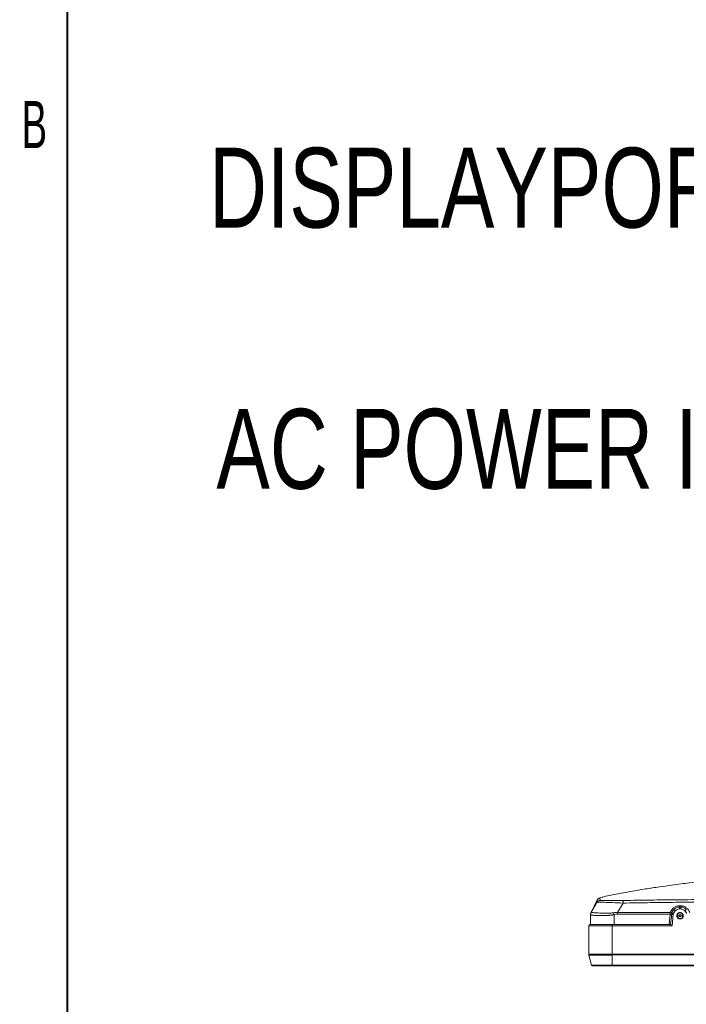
# Model space of a CAD drawing. Header units: millimetres. Extents: x 9 to 550, y 15 to 417.
# Tile 2 of 39: x 10 to 45, y 115 to 167. Entities that reach past the tile are written whole.
import ezdxf

# ---------------------------------------------------------------- set-up
doc = ezdxf.new("R2010")
doc.units = ezdxf.units.MM
doc.styles.add('SLDTEXTSTYLE0', font='TXT', dxfattribs={"width": 0.75})
doc.styles.add('SLDTEXTSTYLE1', font='TXT', dxfattribs={"width": 0.605})

msp = doc.modelspace()

# ---------------------------------------------------------------- linework, layer by layer
at = {"color": 7, "linetype": 'Continuous', "lineweight": 40}
msp.add_line((12.7, 19.05), (12.7, 412.75), dxfattribs=at)
at = {"color": 7, "linetype": 'Continuous', "lineweight": 15}
for p, q in [((40.741, 120.597), (40.413, 119.938)), ((40.739, 120.593), (40.739, 120.592)), ((40.877, 120.707), (40.877, 120.707)), ((40.723, 120.465), (40.421, 119.945)), ((40.723, 120.465), (40.775, 120.469)), ((41.821, 119.933), (42.11, 120.432)), ((45.159, 120.281), (45.092, 120.281)), ((45.092, 120.219), (45.159, 120.219)), ((45.092, 120.219), (45.092, 120.119)), ((45.092, 120.119), (45.159, 120.119)), ((45.159, 120.281), (45.159, 120.219)), ((45.159, 120.119), (45.159, 120.219)), ((40.389, 119.289), (40.389, 119.818)), ((40.395, 119.863), (40.391, 119.851)), ((40.425, 119.951), (40.414, 119.918)), ((40.421, 119.945), (40.421, 119.944)), ((41.629, 119.816), (41.629, 119.289)), ((44.615, 119.933), (41.821, 119.933)), ((41.821, 119.842), (44.593, 119.848)), ((44.544, 119.289), (44.593, 119.848)), ((44.765, 119.835), (44.712, 119.229)), ((44.975, 119.759), (45.075, 119.759)), ((40.289, 119.229), (41.529, 119.229)), ((40.289, 119.229), (40.289, 117.731)), ((41.529, 119.229), (41.529, 117.731)), ((41.529, 119.229), (44.712, 119.229)), ((41.534, 119.289), (44.627, 119.289)), ((40.289, 117.731), (41.529, 117.731)), ((40.296, 117.68), (40.437, 117.15)), ((41.529, 117.731), (58.206, 117.731)), ((41.529, 117.731), (41.529, 117.68)), ((41.529, 117.68), (58.41, 117.682)), ((41.529, 117.68), (41.529, 117.15)), ((41.529, 117.15), (40.437, 117.15)), ((163.081, 117.15), (41.529, 117.15)), ((41.529, 117.15), (41.529, 117.105)), ((41.529, 117.105), (163.081, 117.105))]:
    msp.add_line(p, q, dxfattribs=at)
at = {"color": 8, "linetype": 'Continuous', "lineweight": 15}
msp.add_line((40.421, 119.945), (40.421, 119.945), dxfattribs=at)
at = {"color": 7, "linetype": 'Continuous', "lineweight": 15}
for centre, radius, start, end in [((45.159, 119.819), 0.4, 42.1953, 90), ((45.125, 119.759), 0.15, 360, 180), ((45.125, 119.759), 0.15, 180, 360), ((40.349, 119.229), 0.06, 90, 180), ((40.489, 117.731), 0.2, 180, 194.9314), ((40.495, 117.165), 0.06, 194.9314, 270)]:
    msp.add_arc(centre, radius, start, end, dxfattribs=at)
for points, knots in [([(58.616, 122.518), (58.525, 122.518), (57.882, 122.514), (56.759, 122.479), (55.316, 122.421), (54.08, 122.351), (53.04, 122.281), (52.238, 122.219), (51.635, 122.168), (51.123, 122.122), (50.625, 122.075), (50.161, 122.029), (49.676, 121.98), (48.896, 121.898), (47.873, 121.783), (46.802, 121.656), (45.876, 121.54), (45.155, 121.444), (44.622, 121.372), (43.993, 121.283), (43.268, 121.174), (42.492, 121.048), (41.728, 120.906), (41.17, 120.791), (40.931, 120.719), (40.878, 120.703)], [0, 0, 0, 0, 0.013039, 0.091603, 0.159764, 0.218189, 0.267438, 0.307968, 0.333038, 0.355272, 0.384428, 0.409376, 0.437936, 0.473834, 0.547194, 0.621359, 0.691041, 0.715912, 0.744878, 0.782113, 0.826325, 0.875881, 0.929033, 0.98435, 1, 1, 1, 1]), ([(40.723, 120.465), (40.74, 120.495), (40.766, 120.522), (40.828, 120.561), (40.864, 120.572), (40.899, 120.574)], [0, 0, 0, 0, 0.5, 0.5, 1, 1, 1, 1]), ([(40.883, 120.709), (40.847, 120.696), (40.786, 120.672), (40.756, 120.615), (40.744, 120.591)], [0, 0, 0, 0, 0.580615, 1, 1, 1, 1]), ([(42.102, 120.569), (42.089, 120.569), (42.047, 120.568), (41.959, 120.567), (41.841, 120.566), (41.711, 120.566), (41.57, 120.565), (41.452, 120.565), (41.348, 120.565), (41.26, 120.566), (41.148, 120.566), (41.045, 120.567), (40.98, 120.568), (40.941, 120.569), (40.919, 120.57), (40.906, 120.571), (40.9, 120.572), (40.899, 120.573), (40.899, 120.574)], [0, 0, 0, 0, 0.020962, 0.069106, 0.144362, 0.215742, 0.287853, 0.388907, 0.429635, 0.49193, 0.570929, 0.69263, 0.784883, 0.824961, 0.89247, 0.935559, 0.971409, 1, 1, 1, 1]), ([(60.105, 120.645), (59.336, 120.645), (57.797, 120.645), (55.451, 120.645), (53.155, 120.643), (50.901, 120.64), (48.685, 120.632), (46.596, 120.621), (44.753, 120.604), (43.315, 120.588), (42.469, 120.575), (42.102, 120.569)], [0, 0, 0, 0, 0.1282119, 0.256376, 0.390962, 0.5108553, 0.6318931, 0.760255, 0.8589918, 0.9389074, 1, 1, 1, 1]), ([(42.11, 120.432), (42.11, 120.438), (42.11, 120.45), (42.109, 120.469), (42.108, 120.489), (42.107, 120.51), (42.105, 120.534), (42.104, 120.554), (42.102, 120.566), (42.102, 120.568), (42.102, 120.569)], [0, 0, 0, 0, 0.0738655, 0.1606295, 0.2606413, 0.3739329, 0.5000507, 0.7180672, 0.8842916, 1, 1, 1, 1]), ([(42.11, 120.432), (42.337, 120.436), (42.89, 120.445), (43.866, 120.459), (45.139, 120.474), (46.855, 120.489), (48.877, 120.502), (51.063, 120.51), (53.292, 120.514), (55.686, 120.514), (58, 120.513), (59.499, 120.513), (60.105, 120.513)], [0, 0, 0, 0, 0.0378239, 0.0920938, 0.1628107, 0.2499755, 0.3782325, 0.49997, 0.6142915, 0.749982, 0.8990047, 1, 1, 1, 1]), ([(44.615, 119.933), (44.619, 119.942), (44.627, 119.968), (44.644, 120.005), (44.664, 120.043), (44.694, 120.087), (44.738, 120.137), (44.801, 120.189), (44.87, 120.231), (44.928, 120.255), (44.977, 120.269), (45.016, 120.277), (45.057, 120.281), (45.082, 120.281), (45.092, 120.281)], [0, 0, 0, 0, 0.051212, 0.132886, 0.201234, 0.260652, 0.389151, 0.520373, 0.648964, 0.769504, 0.811904, 0.884369, 0.952577, 1, 1, 1, 1]), ([(44.796, 120.088), (44.789, 120.08), (44.776, 120.065), (44.758, 120.041), (44.741, 120.015), (44.725, 119.987), (44.711, 119.959), (44.702, 119.939), (44.698, 119.929)], [0, 0, 0, 0, 0.159244, 0.321605, 0.486912, 0.655167, 0.82627, 1, 1, 1, 1]), ([(44.87, 120.021), (44.863, 120.013), (44.85, 119.998), (44.832, 119.973), (44.814, 119.946), (44.797, 119.918), (44.786, 119.897), (44.781, 119.887)], [0, 0, 0, 0, 0.184217, 0.37571, 0.575131, 0.783057, 1, 1, 1, 1]), ([(44.796, 120.088), (44.833, 120.129), (44.879, 120.162), (44.981, 120.207), (45.036, 120.219), (45.092, 120.219)], [0, 0, 0, 0, 0.5, 0.5, 1, 1, 1, 1]), ([(44.87, 120.021), (44.861, 120.028), (44.852, 120.037), (44.833, 120.054), (44.825, 120.062), (44.81, 120.075), (44.804, 120.08), (44.797, 120.086), (44.796, 120.088), (44.796, 120.088)], [0, 0, 0, 0, 0.25, 0.25, 0.5, 0.5, 0.75, 0.75, 1, 1, 1, 1]), ([(45.092, 120.281), (45.092, 120.263), (45.092, 120.247), (45.092, 120.224), (45.092, 120.219), (45.092, 120.219)], [0, 0, 0, 0, 0.5, 0.5, 1, 1, 1, 1]), ([(45.159, 120.281), (45.17, 120.281), (45.195, 120.281), (45.235, 120.277), (45.275, 120.269), (45.328, 120.254), (45.388, 120.228), (45.455, 120.185), (45.513, 120.137), (45.566, 120.076), (45.6, 120.019), (45.622, 119.97), (45.631, 119.945), (45.636, 119.933)], [0, 0, 0, 0, 0.049159, 0.118983, 0.183044, 0.23585, 0.377345, 0.482441, 0.61079, 0.737831, 0.865816, 0.93661, 1, 1, 1, 1]), ([(45.455, 120.088), (45.455, 120.088), (45.454, 120.086), (45.446, 120.08), (45.441, 120.075), (45.426, 120.062), (45.418, 120.054), (45.399, 120.037), (45.39, 120.028), (45.381, 120.021)], [0, 0, 0, 0, 0.25, 0.25, 0.5, 0.5, 0.75, 0.75, 1, 1, 1, 1]), ([(45.47, 119.887), (45.463, 119.9), (45.45, 119.925), (45.428, 119.96), (45.406, 119.992), (45.389, 120.011), (45.381, 120.021)], [0, 0, 0, 0, 0.270144, 0.526133, 0.769011, 1, 1, 1, 1]), ([(40.389, 119.818), (40.389, 119.817), (40.39, 119.814), (40.393, 119.809), (40.401, 119.804), (40.418, 119.798), (40.447, 119.791), (40.504, 119.784), (40.602, 119.778), (40.763, 119.771), (40.96, 119.766), (41.124, 119.767), (41.236, 119.771), (41.292, 119.774), (41.349, 119.779), (41.387, 119.783), (41.406, 119.784)], [0, 0, 0, 0, 0.026557, 0.060136, 0.100708, 0.148257, 0.230232, 0.29478, 0.430441, 0.580483, 0.725046, 0.862883, 0.898168, 0.932308, 0.966267, 1, 1, 1, 1]), ([(40.416, 119.943), (40.409, 119.928), (40.397, 119.9), (40.392, 119.869), (40.39, 119.855), (40.391, 119.857), (40.391, 119.857), (40.391, 119.857), (40.391, 119.857), (40.391, 119.857), (40.391, 119.857), (40.391, 119.857), (40.391, 119.857), (40.391, 119.856), (40.391, 119.856)], [0, 0, 0, 0, 0.1136565, 0.2082773, 0.2838784, 0.3450531, 0.402297, 0.4560244, 0.5063025, 0.5662151, 0.6455409, 0.7442805, 0.8624334, 1, 1, 1, 1]), ([(40.421, 119.945), (40.422, 119.945), (40.422, 119.946), (40.424, 119.945), (40.424, 119.944), (40.425, 119.943)], [0, 0, 0, 0, 0.327039, 0.660253, 1, 1, 1, 1]), ([(40.425, 119.943), (40.426, 119.942), (40.427, 119.94), (40.432, 119.937), (40.439, 119.934), (40.447, 119.932), (40.458, 119.93), (40.472, 119.928), (40.487, 119.927), (40.505, 119.925), (40.547, 119.922), (40.631, 119.918), (40.781, 119.909), (40.96, 119.898), (41.124, 119.891), (41.253, 119.89), (41.343, 119.892), (41.431, 119.897), (41.518, 119.905), (41.575, 119.914), (41.603, 119.919)], [0, 0, 0, 0, 0.026895, 0.053971, 0.08125, 0.108755, 0.136506, 0.164524, 0.192829, 0.221441, 0.250378, 0.374571, 0.502335, 0.632621, 0.754084, 0.806645, 0.857285, 0.906224, 0.953707, 1, 1, 1, 1]), ([(41.603, 119.919), (41.618, 119.921), (41.648, 119.926), (41.692, 119.931), (41.736, 119.934), (41.779, 119.935), (41.807, 119.933), (41.821, 119.933)], [0, 0, 0, 0, 0.209994, 0.41459, 0.614175, 0.809164, 1, 1, 1, 1]), ([(44.593, 119.848), (44.593, 119.853), (44.594, 119.862), (44.597, 119.876), (44.601, 119.893), (44.607, 119.913), (44.613, 119.926), (44.615, 119.933)], [0, 0, 0, 0, 0.149519, 0.311454, 0.486313, 0.751456, 1, 1, 1, 1]), ([(44.593, 119.848), (44.597, 119.848), (44.607, 119.848), (44.624, 119.848), (44.646, 119.849), (44.666, 119.851), (44.676, 119.852), (44.68, 119.852)], [0, 0, 0, 0, 0.118166, 0.284545, 0.500254, 0.786453, 1, 1, 1, 1]), ([(44.593, 119.848), (44.598, 119.847), (44.607, 119.846), (44.62, 119.843), (44.633, 119.841), (44.644, 119.839), (44.655, 119.838), (44.664, 119.836), (44.672, 119.835), (44.676, 119.835), (44.678, 119.835)], [0, 0, 0, 0, 0.1364, 0.269505, 0.399331, 0.525898, 0.649225, 0.769335, 0.886251, 1, 1, 1, 1]), ([(44.698, 119.929), (44.69, 119.925), (44.677, 119.924), (44.647, 119.925), (44.63, 119.928), (44.615, 119.933)], [0, 0, 0, 0, 0.5, 0.5, 1, 1, 1, 1]), ([(44.678, 119.835), (44.681, 119.834), (44.686, 119.834), (44.696, 119.834), (44.708, 119.834), (44.721, 119.834), (44.736, 119.834), (44.75, 119.834), (44.76, 119.834), (44.765, 119.835)], [0, 0, 0, 0, 0.13662, 0.277769, 0.422125, 0.568151, 0.714206, 0.858657, 1, 1, 1, 1]), ([(44.698, 119.929), (44.696, 119.922), (44.691, 119.909), (44.686, 119.89), (44.682, 119.871), (44.681, 119.858), (44.68, 119.852)], [0, 0, 0, 0, 0.266388, 0.523674, 0.769404, 1, 1, 1, 1]), ([(44.68, 119.852), (44.682, 119.852), (44.686, 119.851), (44.695, 119.849), (44.705, 119.847), (44.715, 119.844), (44.727, 119.842), (44.741, 119.839), (44.754, 119.836), (44.762, 119.835), (44.765, 119.835)], [0, 0, 0, 0, 0.112168, 0.233923, 0.364782, 0.503669, 0.614772, 0.7584, 0.904989, 1, 1, 1, 1]), ([(44.698, 119.929), (44.705, 119.925), (44.717, 119.919), (44.748, 119.904), (44.765, 119.895), (44.781, 119.887)], [0, 0, 0, 0, 0.5, 0.5, 1, 1, 1, 1]), ([(44.765, 119.835), (44.766, 119.843), (44.768, 119.852), (44.773, 119.869), (44.777, 119.878), (44.781, 119.887)], [0, 0, 0, 0, 0.5, 0.5, 1, 1, 1, 1]), ([(44.955, 119.759), (44.956, 119.764), (44.956, 119.775), (44.958, 119.791), (44.962, 119.807), (44.969, 119.828), (44.982, 119.853), (45.004, 119.88), (45.031, 119.902), (45.071, 119.923), (45.125, 119.933), (45.18, 119.923), (45.219, 119.902), (45.246, 119.88), (45.269, 119.853), (45.284, 119.823), (45.294, 119.791), (45.295, 119.77), (45.295, 119.759)], [0, 0, 0, 0, 0.030234, 0.060175, 0.09009, 0.120246, 0.185206, 0.250367, 0.315327, 0.380488, 0.500065, 0.619641, 0.684601, 0.749762, 0.814722, 0.879883, 0.939791, 1, 1, 1, 1]), ([(45.295, 119.759), (45.295, 119.754), (45.295, 119.743), (45.293, 119.727), (45.289, 119.712), (45.282, 119.691), (45.269, 119.665), (45.246, 119.638), (45.219, 119.616), (45.18, 119.595), (45.125, 119.585), (45.071, 119.595), (45.031, 119.616), (45.004, 119.638), (44.982, 119.665), (44.967, 119.695), (44.957, 119.727), (44.956, 119.748), (44.955, 119.759)], [0, 0, 0, 0, 0.030234, 0.060175, 0.09009, 0.120246, 0.185206, 0.250367, 0.315327, 0.380488, 0.500065, 0.619641, 0.684601, 0.749762, 0.814722, 0.879883, 0.939791, 1, 1, 1, 1]), ([(44.968, 119.759), (44.968, 119.764), (44.968, 119.774), (44.971, 119.789), (44.974, 119.803), (44.981, 119.823), (44.993, 119.846), (45.013, 119.871), (45.038, 119.892), (45.066, 119.906), (45.096, 119.915), (45.116, 119.916), (45.125, 119.917)], [0, 0, 0, 0, 0.0604012, 0.1202126, 0.1799676, 0.2402013, 0.369948, 0.5001284, 0.6298753, 0.760056, 0.8797038, 1, 1, 1, 1]), ([(45.283, 119.759), (45.283, 119.718), (45.266, 119.677), (45.208, 119.619), (45.167, 119.602), (45.084, 119.602), (45.043, 119.619), (44.985, 119.677), (44.968, 119.718), (44.968, 119.759)], [0, 0, 0, 0, 0.25, 0.25, 0.5, 0.5, 0.75, 0.75, 1, 1, 1, 1]), ([(45.175, 119.759), (45.175, 119.771), (45.17, 119.785), (45.151, 119.804), (45.137, 119.809), (45.114, 119.809), (45.1, 119.804), (45.08, 119.785), (45.075, 119.771), (45.075, 119.759)], [0, 0, 0, 0, 0.25, 0.25, 0.5, 0.5, 0.75, 0.75, 1, 1, 1, 1]), ([(45.075, 119.759), (45.075, 119.747), (45.08, 119.733), (45.1, 119.714), (45.114, 119.709), (45.137, 119.709), (45.151, 119.714), (45.17, 119.733), (45.175, 119.747), (45.175, 119.759)], [0, 0, 0, 0, 0.25, 0.25, 0.5, 0.5, 0.75, 0.75, 1, 1, 1, 1]), ([(45.125, 119.917), (45.131, 119.916), (45.141, 119.916), (45.156, 119.914), (45.171, 119.91), (45.191, 119.903), (45.213, 119.891), (45.237, 119.871), (45.257, 119.847), (45.272, 119.82), (45.281, 119.79), (45.282, 119.769), (45.283, 119.759)], [0, 0, 0, 0, 0.062932, 0.125209, 0.187435, 0.250216, 0.374968, 0.500146, 0.624897, 0.750075, 0.87472, 1, 1, 1, 1]), ([(45.275, 119.759), (45.275, 119.759), (45.273, 119.759), (45.264, 119.759), (45.256, 119.759), (45.236, 119.759), (45.225, 119.759), (45.2, 119.759), (45.187, 119.759), (45.175, 119.759)], [0, 0, 0, 0, 0.25, 0.25, 0.5, 0.5, 0.75, 0.75, 1, 1, 1, 1]), ([(40.349, 119.289), (40.349, 119.289), (40.35, 119.289), (40.352, 119.289), (40.357, 119.289), (40.363, 119.289), (40.371, 119.289), (40.381, 119.289), (40.393, 119.289), (40.407, 119.289), (40.422, 119.289), (40.448, 119.289), (40.487, 119.289), (40.547, 119.289), (40.616, 119.289), (40.719, 119.289), (40.869, 119.289), (41.04, 119.289), (41.185, 119.289), (41.284, 119.289), (41.373, 119.289), (41.453, 119.289), (41.507, 119.289), (41.534, 119.289)], [0, 0, 0, 0, 0.025274, 0.050379, 0.075356, 0.100241, 0.125076, 0.149899, 0.17475, 0.199669, 0.224695, 0.249867, 0.312233, 0.374476, 0.436689, 0.498811, 0.622265, 0.747634, 0.809962, 0.870997, 0.913077, 0.956013, 1, 1, 1, 1]), ([(41.534, 119.289), (41.534, 119.289), (41.533, 119.288), (41.532, 119.286), (41.532, 119.281), (41.531, 119.276), (41.531, 119.27), (41.53, 119.263), (41.53, 119.256), (41.53, 119.249), (41.529, 119.242), (41.529, 119.236), (41.529, 119.231), (41.529, 119.229)], [0, 0, 0, 0, 0.113103, 0.221761, 0.325975, 0.425747, 0.521077, 0.61197, 0.698427, 0.780454, 0.858054, 0.931234, 1, 1, 1, 1]), ([(44.627, 119.289), (44.629, 119.288), (44.632, 119.288), (44.638, 119.285), (44.646, 119.281), (44.654, 119.276), (44.666, 119.267), (44.685, 119.251), (44.702, 119.237), (44.712, 119.229)], [0, 0, 0, 0, 0.08532, 0.173905, 0.266627, 0.364248, 0.467422, 0.68726, 1, 1, 1, 1]), ([(40.296, 117.68), (40.296, 117.68), (40.328, 117.68), (40.452, 117.68), (40.543, 117.68), (40.771, 117.68), (40.908, 117.68), (41.206, 117.68), (41.368, 117.68), (41.529, 117.68)], [0, 0, 0, 0, 0.25, 0.25, 0.5, 0.5, 0.75, 0.75, 1, 1, 1, 1]), ([(40.495, 117.105), (40.495, 117.105), (40.604, 117.105), (40.992, 117.105), (41.255, 117.105), (41.529, 117.105)], [0, 0, 0, 0, 0.5, 0.5, 1, 1, 1, 1])]:
    msp.add_open_spline(points, degree=3, knots=knots, dxfattribs=at)
at = {"color": 8, "linetype": 'Continuous', "lineweight": 15}
for points, knots in [([(40.739, 120.592), (40.739, 120.592), (40.739, 120.592), (40.738, 120.587), (40.737, 120.577), (40.736, 120.564), (40.734, 120.551), (40.732, 120.536), (40.73, 120.521), (40.728, 120.505), (40.726, 120.489), (40.724, 120.476), (40.723, 120.469), (40.723, 120.465)], [0, 0, 0, 0, 0.05056, 0.17412, 0.273989, 0.375103, 0.484382, 0.561435, 0.649791, 0.758709, 0.85531, 0.93458, 1, 1, 1, 1]), ([(40.899, 120.574), (40.898, 120.58), (40.896, 120.591), (40.893, 120.607), (40.891, 120.619), (40.89, 120.628), (40.888, 120.637), (40.884, 120.662), (40.88, 120.687), (40.878, 120.701), (40.877, 120.705), (40.877, 120.707), (40.877, 120.707), (40.877, 120.707)], [0, 0, 0, 0, 0.106042, 0.193235, 0.261576, 0.311062, 0.347319, 0.41684, 0.742568, 0.825098, 0.909046, 0.994412, 1, 1, 1, 1]), ([(40.775, 120.469), (40.787, 120.47), (40.825, 120.475), (41.097, 120.474), (41.549, 120.457), (41.917, 120.441), (42.11, 120.432)], [0, 0, 0, 0, 0.134839, 0.408203, 0.690018, 1, 1, 1, 1]), ([(41.406, 119.784), (41.422, 119.786), (41.455, 119.79), (41.502, 119.796), (41.547, 119.802), (41.589, 119.809), (41.616, 119.814), (41.629, 119.816)], [0, 0, 0, 0, 0.223212, 0.434703, 0.634585, 0.822997, 1, 1, 1, 1])]:
    msp.add_open_spline(points, degree=3, knots=knots, dxfattribs=at)
at = {"color": 7, "linetype": 'Continuous', "lineweight": 15}
for points in [[(44.87, 120.021), (44.927, 120.083), (45.007, 120.119), (45.092, 120.119)], [(45.159, 120.119), (45.244, 120.119), (45.324, 120.083), (45.381, 120.021)], [(40.389, 119.826), (40.389, 119.867), (40.401, 119.909), (40.421, 119.945)], [(40.425, 119.943), (40.402, 119.906), (40.389, 119.862), (40.389, 119.818)], [(41.603, 119.919), (41.611, 119.887), (41.62, 119.851), (41.629, 119.816)], [(41.629, 119.816), (41.692, 119.832), (41.756, 119.842), (41.821, 119.842)], [(41.821, 119.933), (41.821, 119.904), (41.821, 119.873), (41.821, 119.842)], [(44.678, 119.835), (44.661, 119.653), (44.644, 119.471), (44.627, 119.289)], [(44.68, 119.852), (44.679, 119.846), (44.679, 119.841), (44.678, 119.835)]]:
    msp.add_open_spline(points, degree=3, dxfattribs=at)

# ---------------------------------------------------------------- texts
at = {"color": 7, "linetype": 'Continuous', "lineweight": 0}
for s, insert, char_height, attachment_point, style in [('B', (10.948, 162.921), 2.5, 2, 'SLDTEXTSTYLE1'), ('DISPLAYPORT (DISPLAYPORT 20 PIN)', (20.195, 160.444), 4.23333, 1, 'SLDTEXTSTYLE0'), ('AC POWER INPUT (IEC C13)', (20.582, 146.61), 4.23333, 1, 'SLDTEXTSTYLE0')]:
    msp.add_mtext(s, dxfattribs=dict(at, insert=insert, char_height=char_height, attachment_point=attachment_point, style=style))

doc.saveas('drawing.dxf')
